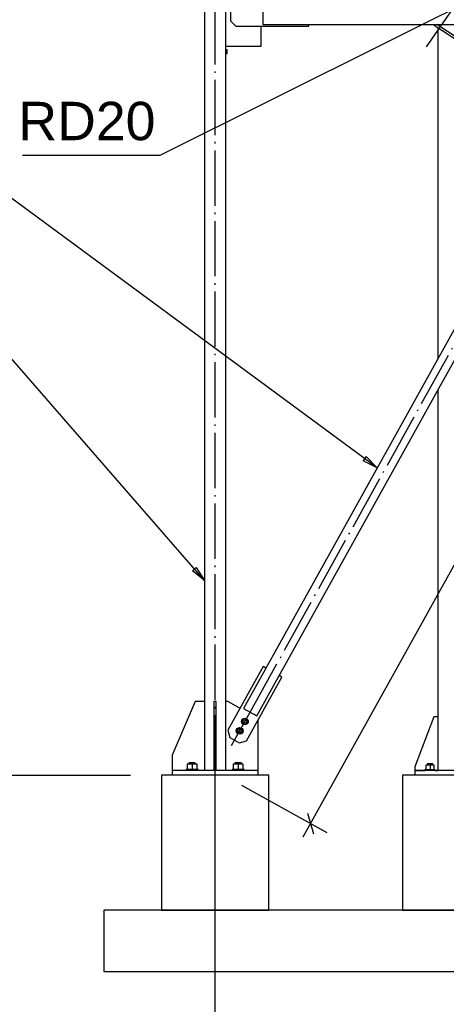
# Paper-space layout 'A0 Advance Steel' of a CAD drawing. Header units: millimetres. Extents: x 209 to 803, y 321 to 741.
# Tile 3 of 52: x 276 to 304, y 401 to 465. Entities that reach past the tile are written whole.
import ezdxf

# ---------------------------------------------------------------- set-up
doc = ezdxf.new("R2010")
doc.units = ezdxf.units.MM
doc.linetypes.add('ACAD_ISO04W100', pattern=[30, 24, -3, 0, -3])
doc.layers.get('0').update_dxf_attribs({"linetype": 'CONTINUOUS'})
for name, color, linetype in [('AS_Belki', 145, 'CONTINUOUS'), ('AS_Blachy', 30, 'CONTINUOUS'), ('AS_DIM_ON', 7, 'CONTINUOUS'), ('AS_Kotwy', 9, 'CONTINUOUS'), ('AS_Schody', 253, 'CONTINUOUS'), ('AS_Sruby', 9, 'CONTINUOUS'), ('AS_Stopy fundamentowe', 252, 'CONTINUOUS')]:
    doc.layers.add(name, color=color, linetype=linetype)
doc.styles.add('Arial', font='arial.ttf')

psp = doc.layouts.new('A0 Advance Steel')

# ---------------------------------------------------------------- linework, layer by layer
at = {"color": 0, "linetype": 'ByBlock', "lineweight": -2}
for p, q in [((298.553, 436.868), (298.355, 436.6)), ((298.553, 436.868), (299.259, 436.141)), ((299.259, 436.141), (298.355, 436.6)), ((287.475, 429.649), (287.224, 429.43)), ((288.006, 428.785), (287.224, 429.43)), ((287.475, 429.649), (288.006, 428.785))]:
    psp.add_line(p, q, dxfattribs=at)
at = {"color": 7}
for points in [[(321.985, 474.893), (285.099, 456.48), (276.17, 456.48)], [(299.259, 436.141), (266.019, 460.622), (249.13, 460.622)], [(288.006, 428.785), (267.962, 451.834), (249.13, 451.834)]]:
    psp.add_lwpolyline(points, dxfattribs=at)
at = {"layer": 'AS_Belki', "linetype": 'Continuous', "ltscale": 0.15}
for p, q in [((288.006, 549.337), (288.006, 416.414)), ((289.406, 416.414), (289.406, 549.337)), ((291.806, 466.216), (291.806, 465.016)), ((291.806, 465.016), (314.838, 465.016)), ((303.206, 464.815), (303.206, 443.245)), ((314.117, 462.887), (290.551, 420.465)), ((291.425, 419.98), (314.838, 462.125)), ((303.206, 441.185), (303.206, 416.414)), ((290.551, 420.465), (291.425, 419.98))]:
    psp.add_line(p, q, dxfattribs=at)
at = {"layer": 'AS_Belki', "color": 10, "linetype": 'ACAD_ISO04W100', "ltscale": 0.15}
for points in [[(288.706, 413.914), (288.706, 416.414), (288.706, 701.866), (288.706, 704.366)], [(288.706, 413.914), (288.706, 416.414), (288.706, 701.866), (288.706, 704.366)], [(302.468, 463.571), (303.906, 465.616), (328.506, 500.616), (329.943, 502.661)], [(302.468, 463.571), (303.906, 465.616), (328.506, 500.616), (329.943, 502.661)], [(289.774, 418.037), (290.988, 420.223), (314.555, 462.644), (315.769, 464.829)], [(289.774, 418.037), (290.988, 420.223), (314.555, 462.644), (315.769, 464.829)]]:
    psp.add_lwpolyline(points, dxfattribs=at)
at = {"layer": 'AS_Blachy', "linetype": 'Continuous', "ltscale": 0.15}
for p, q in [((289.706, 465.966), (289.706, 465.266)), ((289.706, 465.266), (290.056, 464.916)), ((290.056, 464.916), (294.806, 464.916)), ((291.706, 463.616), (291.706, 464.916)), ((294.806, 464.916), (294.806, 465.016)), ((289.406, 463.616), (291.706, 463.616)), ((291.833, 423.185), (289.526, 419.033)), ((292.008, 423.088), (291.833, 423.185)), ((290.75, 418.353), (293.057, 422.505)), ((293.057, 422.505), (292.882, 422.602)), ((287.406, 420.914), (285.906, 417.414)), ((288.006, 420.914), (287.406, 420.914)), ((288.786, 420.914), (288.626, 420.914)), ((288.626, 420.914), (288.626, 417.414)), ((288.786, 417.414), (288.786, 420.914)), ((289.538, 420.914), (289.406, 420.914)), ((290.273, 420.506), (289.538, 420.914)), ((290.328, 420.475), (290.273, 420.506)), ((291.506, 416.414), (291.506, 419.713)), ((302.956, 419.914), (301.706, 416.664)), ((303.206, 419.914), (302.956, 419.914)), ((289.526, 419.033), (289.662, 418.557)), ((289.662, 418.557), (290.274, 418.217)), ((290.274, 418.217), (290.75, 418.353)), ((285.906, 417.414), (285.906, 416.414)), ((288.626, 417.414), (288.786, 417.414)), ((288.626, 417.414), (288.626, 416.414)), ((288.786, 416.414), (288.786, 417.414)), ((291.506, 416.414), (285.906, 416.414)), ((285.906, 416.414), (285.906, 416.114)), ((291.506, 416.114), (291.506, 416.414)), ((301.706, 416.664), (301.706, 416.414)), ((301.706, 416.414), (302.376, 416.414)), ((306.106, 416.414), (301.706, 416.414)), ((301.706, 416.414), (301.706, 416.114)), ((303.036, 416.414), (303.206, 416.414))]:
    psp.add_line(p, q, dxfattribs=at)
at = {"layer": 'AS_DIM_ON', "color": 8}
for p, q in [((294.432, 412.089), (322.776, 463.11)), ((269.579, 416.114), (283.206, 416.114)), ((296.01, 412.356), (290.454, 415.443)), ((288.706, 391.831), (288.706, 414.414))]:
    psp.add_line(p, q, dxfattribs=at)
at = {"layer": 'AS_DIM_ON', "color": 8, "linetype": 'ByBlock', "lineweight": -2}
psp.add_line((294.723, 413.643), (295.112, 412.283), dxfattribs=at)
at = {"layer": 'AS_Kotwy', "linetype": 'Continuous', "ltscale": 0.15}
for p, q in [((286.823, 416.484), (286.816, 416.484)), ((286.816, 416.484), (286.816, 416.414)), ((286.845, 416.484), (286.823, 416.484)), ((286.881, 416.484), (286.845, 416.484)), ((287.206, 416.824), (286.88, 416.824)), ((286.88, 416.824), (286.88, 416.484)), ((286.93, 416.484), (286.881, 416.484)), ((286.989, 416.484), (286.93, 416.484)), ((287.056, 416.484), (286.989, 416.484)), ((287.012, 416.924), (286.996, 416.924)), ((286.996, 416.924), (286.996, 416.824)), ((287.057, 416.924), (287.012, 416.924)), ((287.13, 416.484), (287.056, 416.484)), ((287.125, 416.924), (287.057, 416.924)), ((287.206, 416.924), (287.125, 416.924)), ((287.206, 416.484), (287.13, 416.484)), ((287.286, 416.924), (287.206, 416.924)), ((287.531, 416.824), (287.206, 416.824)), ((287.206, 416.824), (287.206, 416.484)), ((287.282, 416.484), (287.206, 416.484)), ((287.355, 416.484), (287.282, 416.484)), ((287.354, 416.924), (287.286, 416.924)), ((287.4, 416.924), (287.354, 416.924)), ((287.422, 416.484), (287.355, 416.484)), ((287.416, 416.924), (287.4, 416.924)), ((287.416, 416.824), (287.416, 416.924)), ((287.481, 416.484), (287.422, 416.484)), ((287.53, 416.484), (287.481, 416.484)), ((287.566, 416.484), (287.53, 416.484)), ((287.531, 416.484), (287.531, 416.824)), ((287.588, 416.484), (287.566, 416.484)), ((287.596, 416.484), (287.588, 416.484)), ((287.596, 416.414), (287.596, 416.484)), ((289.823, 416.484), (289.816, 416.484)), ((289.816, 416.484), (289.816, 416.414)), ((289.845, 416.484), (289.823, 416.484)), ((289.881, 416.484), (289.845, 416.484)), ((290.206, 416.824), (289.88, 416.824)), ((289.88, 416.824), (289.88, 416.484)), ((289.93, 416.484), (289.881, 416.484)), ((289.989, 416.484), (289.93, 416.484)), ((290.056, 416.484), (289.989, 416.484)), ((290.012, 416.924), (289.996, 416.924)), ((289.996, 416.924), (289.996, 416.824)), ((290.057, 416.924), (290.012, 416.924)), ((290.13, 416.484), (290.056, 416.484)), ((290.125, 416.924), (290.057, 416.924)), ((290.206, 416.924), (290.125, 416.924)), ((290.206, 416.484), (290.13, 416.484)), ((290.286, 416.924), (290.206, 416.924)), ((290.531, 416.824), (290.206, 416.824)), ((290.206, 416.824), (290.206, 416.484)), ((290.282, 416.484), (290.206, 416.484)), ((290.355, 416.484), (290.282, 416.484)), ((290.354, 416.924), (290.286, 416.924)), ((290.4, 416.924), (290.354, 416.924)), ((290.422, 416.484), (290.355, 416.484)), ((290.416, 416.924), (290.4, 416.924)), ((290.416, 416.824), (290.416, 416.924)), ((290.481, 416.484), (290.422, 416.484)), ((290.53, 416.484), (290.481, 416.484)), ((290.566, 416.484), (290.53, 416.484)), ((290.531, 416.484), (290.531, 416.824)), ((290.588, 416.484), (290.566, 416.484)), ((290.596, 416.484), (290.588, 416.484)), ((290.596, 416.414), (290.596, 416.484)), ((302.382, 416.464), (302.376, 416.464)), ((302.376, 416.464), (302.376, 416.414)), ((302.401, 416.464), (302.382, 416.464)), ((302.431, 416.464), (302.401, 416.464)), ((302.706, 416.754), (302.431, 416.754)), ((302.431, 416.754), (302.431, 416.464)), ((302.472, 416.464), (302.431, 416.464)), ((302.522, 416.464), (302.472, 416.464)), ((302.579, 416.464), (302.522, 416.464)), ((302.539, 416.844), (302.526, 416.844)), ((302.526, 416.844), (302.526, 416.754)), ((302.578, 416.844), (302.539, 416.844)), ((302.637, 416.844), (302.578, 416.844)), ((302.641, 416.464), (302.579, 416.464)), ((302.706, 416.844), (302.637, 416.844)), ((302.706, 416.464), (302.641, 416.464)), ((302.775, 416.844), (302.706, 416.844)), ((302.981, 416.754), (302.706, 416.754)), ((302.706, 416.754), (302.706, 416.464)), ((302.77, 416.464), (302.706, 416.464)), ((302.832, 416.464), (302.77, 416.464)), ((302.833, 416.844), (302.775, 416.844)), ((302.889, 416.464), (302.832, 416.464)), ((302.872, 416.844), (302.833, 416.844)), ((302.886, 416.844), (302.872, 416.844)), ((302.886, 416.754), (302.886, 416.844)), ((302.939, 416.464), (302.889, 416.464)), ((302.98, 416.464), (302.939, 416.464)), ((303.011, 416.464), (302.98, 416.464)), ((302.981, 416.464), (302.981, 416.754)), ((303.029, 416.464), (303.011, 416.464)), ((303.036, 416.464), (303.029, 416.464)), ((303.036, 416.414), (303.036, 416.464)), ((286.996, 407.324), (286.996, 407.32)), ((287.416, 407.32), (287.416, 407.324)), ((289.996, 407.324), (289.996, 407.32)), ((290.416, 407.32), (290.416, 407.324))]:
    psp.add_line(p, q, dxfattribs=at)
at = {"layer": 'AS_Schody', "linetype": 'Continuous', "ltscale": 0.15}
for p, q in [((302.901, 465.016), (311.982, 459.043)), ((312.046, 459.157), (303.137, 465.016))]:
    psp.add_line(p, q, dxfattribs=at)
at = {"layer": 'AS_Sruby', "linetype": 'Continuous', "ltscale": 0.15}
for p, q in [((289.486, 463.375), (289.406, 463.375)), ((289.486, 463.371), (289.486, 463.375)), ((289.486, 463.35), (289.486, 463.371)), ((289.486, 463.314), (289.486, 463.35)), ((289.486, 463.269), (289.486, 463.314)), ((289.486, 463.223), (289.486, 463.269)), ((289.486, 463.181), (289.486, 463.223)), ((289.486, 463.151), (289.486, 463.181)), ((289.406, 463.136), (289.486, 463.136)), ((289.486, 463.136), (289.486, 463.151)), ((290.645, 419.808), (290.475, 419.707)), ((290.475, 419.707), (290.479, 419.509)), ((290.818, 419.712), (290.645, 419.808)), ((290.821, 419.515), (290.818, 419.712)), ((290.305, 419.197), (290.135, 419.095)), ((290.135, 419.095), (290.139, 418.897)), ((290.139, 418.897), (290.312, 418.801)), ((290.478, 419.1), (290.305, 419.197)), ((290.312, 418.801), (290.481, 418.903)), ((290.481, 418.903), (290.478, 419.1)), ((290.479, 419.509), (290.651, 419.413)), ((290.651, 419.413), (290.821, 419.515))]:
    psp.add_line(p, q, dxfattribs=at)
for centre, radius in [((290.648, 419.611), 0.22), ((290.648, 419.611), 0.12), ((290.308, 418.999), 0.22), ((290.308, 418.999), 0.12)]:
    psp.add_circle(centre, radius, dxfattribs=at)
at = {"layer": 'AS_Stopy fundamentowe', "color": 253, "ltscale": 0.15}
for p, q in [((292.206, 416.114), (285.206, 416.114)), ((285.206, 416.114), (285.206, 407.324)), ((292.206, 407.324), (292.206, 416.114)), ((306.906, 416.114), (300.906, 416.114)), ((300.906, 416.114), (300.906, 407.324)), ((314.838, 407.32), (281.456, 407.32)), ((281.456, 407.32), (281.456, 403.32)), ((285.206, 407.324), (292.206, 407.324)), ((300.906, 407.324), (306.906, 407.324)), ((281.456, 403.32), (314.838, 403.32))]:
    psp.add_line(p, q, dxfattribs=at)

# ---------------------------------------------------------------- texts
at = {"color": 7, "style": 'Arial'}
psp.add_text('RD20', height=2.5, dxfattribs=at).set_placement((275.895, 457.48))

doc.saveas('drawing.dxf')
